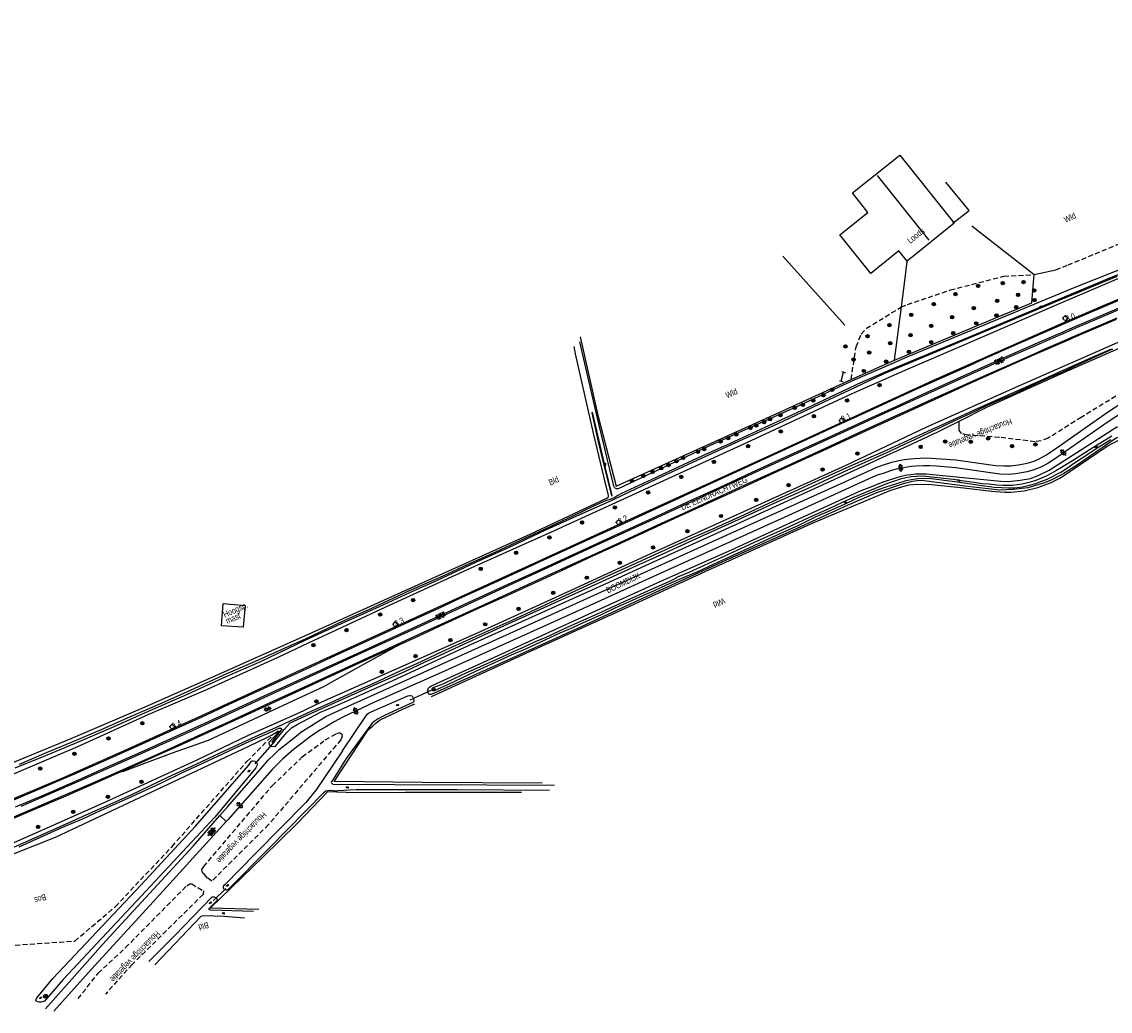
# Model space of a CAD drawing. Header units: metres. Extents: x 74699 to 149952, y 394498 to 789673.
# Tile 8 of 22: x 76304 to 76748, y 394700 to 395103. Entities that reach past the tile are written whole.
import ezdxf

# ---------------------------------------------------------------- set-up
doc = ezdxf.new("R2010")
doc.units = ezdxf.units.M
doc.linetypes.add('Houtwal', pattern=[3, 2, -1])
doc.layers.get('0').update_dxf_attribs({"linetype": 'CONTINUOUS'})
for name, color, linetype in [('4401', 7, 'CONTINUOUS'), ('4411', 7, 'CONTINUOUS'), ('4503', 1, 'CONTINUOUS'), ('4504', 7, 'CONTINUOUS'), ('4601', 172, 'CONTINUOUS'), ('B-AF-HOUT-GD', 74, 'Houtwal'), ('B-AF-RAST-GD', 47, 'Raster'), ('B-AS-HECT-GD', 9, 'CONTINUOUS'), ('B-BP-BOOM-GD', 74, 'CONTINUOUS'), ('B-BW-INFO-GD', 8, 'CONTINUOUS'), ('B-GB-BOUW-GD', 242, 'CONTINUOUS'), ('B-GB-NOKL-GD', 242, 'CONTINUOUS'), ('B-KL-ELEC-GD', 8, 'CONTINUOUS'), ('B-MK-ASSTRP-GD', 121, 'CONTINUOUS'), ('B-MK-STRP-GD', 121, 'CONTINUOUS'), ('B-TE-OND-GD', 8, 'CONTINUOUS'), ('B-TR-SLOO-GD', 142, 'CONTINUOUS'), ('B-VH-HALT-GD', 13, 'CONTINUOUS'), ('B-VH-HFDR-GD', 13, 'CONTINUOUS'), ('B-VH-MATE-GD', 13, 'CONTINUOUS'), ('B-VH-PARW-GD', 13, 'CONTINUOUS'), ('B-WT-HDUIK-GD', 134, 'CONTINUOUS'), ('B-WT-WLIJN-GD', 134, 'CONTINUOUS'), ('L-AR-BLOCKS-GD', 8, 'CONTINUOUS'), ('L-AR-SYMB-GD', 8, 'CONTINUOUS')]:
    doc.layers.add(name, color=color, linetype=linetype)
doc.linetypes.add('Raster', pattern='A,4,-1,[1,dgnlstyle.shx,S=0.004,R=0,X=0,Y=0],-1', length=6)

# ---------------------------------------------------------------- blocks, each defined once
blk = doc.blocks.new('WATER', base_point=(74757.21488, 394499.617761))
at = {"layer": '4601'}
for points in [[(74756.71488, 394499.767761, 0), (74756.77738, 394499.830261, 0), (74756.90238, 394499.892761, 0), (74757.02738, 394499.892761, 0), (74757.15238, 394499.830261, 0), (74757.21488, 394499.767761, 0), (74757.27738, 394499.705261, 0), (74757.40238, 394499.642761, 0), (74757.52738, 394499.642761, 0), (74757.65238, 394499.705261, 0), (74757.71488, 394499.767761, 0)], [(74756.71488, 394499.467761, 0), (74756.77738, 394499.530261, 0), (74756.90238, 394499.592761, 0), (74757.02738, 394499.592761, 0), (74757.15238, 394499.530261, 0), (74757.21488, 394499.467761, 0), (74757.27738, 394499.405261, 0), (74757.40238, 394499.342761, 0), (74757.52738, 394499.342761, 0), (74757.65238, 394499.405261, 0), (74757.71488, 394499.467761, 0)]]:
    blk.add_polyline3d(points, dxfattribs=at)
blk = doc.blocks.new('2901')
for radius in [0.27, 0.18, 0.09]:
    blk.add_circle((0, 0), radius)
blk = doc.blocks.new('4408')
at = {"flags": 128}
for points in [[(-2.16, 0.02), (-1.62, 0.28), (-1.62, -0.26)], [(-1.44, 0.73), (-0.9, 0.99), (-0.9, 0.46)], [(-1.43, 0.02), (-0.9, 0.27), (-0.91, -0.26)], [(-0.72, 0.72), (-0.19, 0.99), (-0.19, 0.46)], [(-0.72, 0.02), (-0.18, 0.28), (-0.18, -0.25)], [(-0.01, 0.72), (0.53, 0.99), (0.53, 0.47)], [(-0.01, 0.01), (0.53, 0.28), (0.53, -0.26)], [(0.7, 0.72), (1.24, 0.99), (1.24, 0.46)], [(0.7, 0.01), (1.23, 0.28), (1.24, -0.25)], [(1.42, 0.01), (1.95, 0.27), (1.96, -0.26)], [(-1.44, -0.71), (-0.9, -0.43), (-0.91, -0.98)], [(-0.72, -0.7), (-0.19, -0.43), (-0.18, -0.97)], [(-0.01, -0.7), (0.53, -0.43), (0.53, -0.97)], [(0.7, -0.7), (1.24, -0.43), (1.24, -0.96)]]:
    blk.add_lwpolyline(points, close=True, dxfattribs=at)
blk = doc.blocks.new('GV6', base_point=(74757.21488, 394499.617761))
at = {"layer": '4411'}
for points in [[(74757.21488, 394499.586511, 0), (74757.37113, 394499.711511, 0)], [(74757.21488, 394499.649011, 0), (74757.37113, 394499.524011, 0)], [(74757.27738, 394499.524011, 0), (74757.52738, 394499.711511, 0)], [(74757.27738, 394499.711511, 0), (74757.52738, 394499.524011, 0)], [(74757.43363, 394499.711511, 0), (74757.58988, 394499.586511, 0)], [(74757.43363, 394499.524011, 0), (74757.58988, 394499.649011, 0)]]:
    blk.add_polyline3d(points, dxfattribs=at)
blk = doc.blocks.new('2202')
for p, q in [((-0.35, 0), (-0.5, 0)), ((0, 0.35), (0, 0.5)), ((0.35, 0), (0.5, 0)), ((0, -0.35), (0, -0.5))]:
    blk.add_line(p, q)
blk.add_circle((0, 0), 0.35)
blk = doc.blocks.new('GV4', base_point=(74757.21488, 394499.617761))
at = {"layer": '4401'}
for points in [[(74757.21488, 394499.649011, 0), (74757.30863, 394499.711511, 0)], [(74757.21488, 394499.555261, 0), (74757.46488, 394499.711511, 0)], [(74757.21488, 394499.711511, 0), (74757.52738, 394499.524011, 0)], [(74757.21488, 394499.617761, 0), (74757.37113, 394499.524011, 0)], [(74757.27738, 394499.524011, 0), (74757.58988, 394499.711511, 0)], [(74757.33988, 394499.711511, 0), (74757.58988, 394499.555261, 0)], [(74757.43363, 394499.524011, 0), (74757.58988, 394499.617761, 0)], [(74757.49613, 394499.711511, 0), (74757.58988, 394499.649011, 0)]]:
    blk.add_polyline3d(points, dxfattribs=at)
blk = doc.blocks.new('2303')
for p, q in [((0.75, 0), (0.75, 0.3)), ((-0.75, 0), (0.75, 0)), ((0.75, 0), (0.75, -0.3))]:
    blk.add_line(p, q)
at = {"flags": 128}
blk.add_lwpolyline([(-0.75, 0.3), (-0.75, 0), (-0.75, -0.3)], dxfattribs=at)
blk = doc.blocks.new('2201')
at = {"flags": 128}
for points in [[(-0.35, 0), (-0.35, 0), (-0.5, 0)], [(0, 0.35), (0, 0.35), (0, 0.5)], [(0.35, 0), (0.35, 0), (0.5, 0)], [(0, -0.35), (0, -0.35), (0, -0.5)]]:
    blk.add_lwpolyline(points, dxfattribs=at)
at = {"linetype": 'Continuous'}
blk.add_circle((0, 0), 0.35, dxfattribs=at)

msp = doc.modelspace()

# ---------------------------------------------------------------- linework, layer by layer
at = {"layer": 'B-AF-HOUT-GD'}
for points in [[(76725.51828, 395002.358072), (76730.505996, 395004.296994), (76752.882698, 395013.54242), (76782.492795, 395024.309626), (76803.650581, 395032.28212), (76830.368736, 395041.564799), (76848.314205, 395048.861897), (76883.315915, 395069.668761), (76897.897073, 395080.032891), (76918.292293, 395094.115606), (76932.583996, 395103.394932)], [(76642.102439, 394957.69455), (76644.207411, 394970.998114), (76646.222421, 394976.14125), (76648.375266, 394978.519103), (76662.592837, 394987.175933), (76665.054136, 394988.222367), (76682.584607, 394994.115776), (76704.379418, 394999.726436), (76716.632542, 395000.37189)], [(76752.530305, 394952.36484), (76735.873668, 394942.206243), (76722.398624, 394933.719251), (76719.50661, 394932.636173), (76717.094082, 394932.285801), (76702.519291, 394934.036839), (76689.517782, 394935.009069), (76687.128401, 394935.583045), (76686.106709, 394937.010599), (76686.129095, 394938.751236), (76686.171152, 394940.668784)], [(76187.86991, 394719.389661), (76325.895139, 394728.838226), (76342.425742, 394742.844945), (76365.502798, 394767.373001), (76396.008827, 394801.979086), (76406.249155, 394812.323963)], [(76327.243694, 394705.353996), (76335.424059, 394715.723714), (76346.555971, 394726.139998), (76371.544473, 394751.37586), (76372.701549, 394752.114957), (76373.510309, 394752.154445), (76378.339403, 394749.222642), (76378.153511, 394747.818953), (76349.261649, 394719.264602), (76338.349157, 394707.228934)]]:
    msp.add_lwpolyline(points, dxfattribs=at)
msp.add_lwpolyline([(76432.685055, 394813.415727), (76433.488973, 394813.716358), (76434.028023, 394813.657126), (76434.618481, 394813.152349), (76434.870683, 394812.26871), (76434.288048, 394810.870609), (76404.813551, 394776.267504), (76381.681361, 394753.221741), (76380.001627, 394754.504359), (76378.863551, 394755.735194), (76378.065222, 394756.467587), (76377.734788, 394757.097906), (76377.704986, 394758.041522), (76378.405713, 394759.137875), (76406.383388, 394792.193866), (76418.585204, 394803.843221), (76427.953192, 394810.837826)], close=True, dxfattribs=at)
at = {"layer": 'B-AF-RAST-GD'}
for points in [[(76683.565103, 395021.353981), (76690.271371, 395026.445708), (76680.710786, 395038.059673)], [(76691.352078, 395020.255393), (76716.632542, 395000.37189)], [(76614.273959, 395007.902703), (76639.636108, 394979.711196)], [(76663.69366, 394995.632714), (76664.991924, 395005.653373)], [(76716.632542, 395000.37189), (76725.51828, 395002.358072)], [(76531.800502, 394974.953628), (76538.96945, 394943.046144), (76546.446481, 394914.141989), (76568.051674, 394923.943973), (76613.306128, 394944.393581), (76642.102439, 394957.69455), (76659.817495, 394965.479097), (76693.883932, 394979.798025), (76715.732619, 394988.90609), (76716.632542, 395000.37189)], [(76659.817495, 394965.479097), (76662.592837, 394987.175933), (76663.69366, 394995.632714)], [(76674.935841, 394914.830795), (76688.10437, 394913.446477), (76699.298867, 394912.125117), (76704.809689, 394911.669141), (76707.332083, 394911.752588), (76712.678247, 394912.287167), (76718.155914, 394913.633859), (76723.600426, 394915.599322), (76727.429652, 394917.575589), (76746.448004, 394930.41741), (76751.589277, 394933.144322), (76752.308631, 394933.254963), (76768.648499, 394928.966036), (76782.818386, 394925.29141), (76802.303889, 394922.05078), (76813.850054, 394920.929095)], [(76471.163952, 394828.43796), (76508.527496, 394845.547101), (76547.188186, 394863.095453), (76584.168398, 394880.128226), (76626.992845, 394899.336195), (76658.327007, 394912.518507), (76662.745201, 394913.869297), (76665.612557, 394914.761877), (76669.270792, 394915.049097), (76674.935841, 394914.830795)], [(76516.308882, 394793.160206), (76467.48709, 394793.383351), (76431.542881, 394793.819582), (76445.467272, 394814.841395), (76447.246843, 394816.498032), (76448.661708, 394817.669636), (76450.342186, 394818.93698), (76459.751152, 394823.434523), (76464.43645, 394825.478217)], [(76436.376818, 394789.415917), (76428.83236, 394789.686745), (76416.522511, 394776.776007), (76402.446874, 394762.977159), (76381.149762, 394742.343893), (76400.832706, 394741.864449)], [(76436.376818, 394789.415917), (76460.477956, 394789.447209), (76507.880785, 394789.519852)]]:
    msp.add_lwpolyline(points, dxfattribs=at)
at = {"layer": 'B-GB-BOUW-GD'}
msp.add_lwpolyline([(76661.945381, 395049.103668), (76684.073978, 395021.381548), (76664.934182, 395005.860126), (76661.559441, 395010.0101), (76650.19358, 395000.826886), (76637.562611, 395016.583747), (76648.943373, 395025.701022), (76642.646887, 395033.644086)], close=True, dxfattribs=at)
at = {"layer": 'B-GB-NOKL-GD'}
msp.add_lwpolyline([(76673.96503, 395014.340004), (76652.834811, 395040.736294)], dxfattribs=at)
at = {"layer": 'B-KL-ELEC-GD'}
msp.add_lwpolyline([(76395.306983, 394865.595868), (76394.539945, 394856.683856), (76385.655128, 394857.31194), (76386.381932, 394866.358063)], close=True, dxfattribs=at)
at = {"layer": 'B-MK-ASSTRP-GD'}
for points in [[(76301.703052, 394783.461327), (76313.123069, 394788.326429), (76325.853979, 394793.869132), (76338.032932, 394799.213147), (76353.016818, 394805.880491), (76381.791677, 394818.937688), (76401.596585, 394828.019818), (76421.4709, 394837.145937), (76439.412986, 394845.361269), (76461.903408, 394855.676614), (76480.789581, 394864.328091), (76502.440403, 394874.251641), (76516.769177, 394880.803884), (76533.974912, 394888.699205), (76544.586597, 394893.578278), (76562.685269, 394901.867538), (76575.4972, 394907.764517), (76588.746077, 394913.82842), (76601.877373, 394919.856391), (76611.878248, 394924.443164), (76627.419889, 394931.591017), (76650.631062, 394942.207661), (76660.161217, 394946.549289), (76671.381113, 394951.67458), (76689.621487, 394959.912685), (76703.254105, 394965.991282), (76718.086007, 394972.538662), (76727.579267, 394976.700319), (76731.186411, 394978.2565), (76734.401388, 394979.643494), (76742.075366, 394982.924629), (76751.332004, 394986.877475)], [(76754.180739, 394987.375891), (76746.648786, 394984.162727), (76733.2832, 394978.436566), (76731.449452, 394977.639091), (76718.991998, 394972.221491), (76706.776807, 394966.838736), (76691.061355, 394959.807985), (76673.293159, 394951.799976), (76655.857146, 394943.873574), (76639.015029, 394936.176547), (76623.323516, 394928.99508), (76608.081105, 394921.987869), (76592.109503, 394914.671071), (76577.075463, 394907.758594), (76561.548797, 394900.627333), (76538.183915, 394889.934447), (76520.24515, 394881.688644), (76499.193892, 394872.05876), (76478.875234, 394862.74888), (76455.503995, 394852.027553), (76436.585259, 394843.370646), (76416.197228, 394833.997365), (76394.296501, 394823.949445), (76373.670433, 394814.509292), (76353.755212, 394805.500213), (76326.725381, 394793.496533), (76303.90612, 394783.674399)]]:
    msp.add_lwpolyline(points, dxfattribs=at)
at = {"layer": 'B-MK-STRP-GD'}
for points in [[(76288.893674, 394781.242529), (76311.209865, 394790.693104), (76325.526777, 394796.853024), (76337.930925, 394802.315398), (76349.439057, 394807.438674), (76364.490718, 394814.209915), (76377.743534, 394820.229556), (76388.790854, 394825.319098), (76399.798746, 394830.388156), (76410.724186, 394835.419809), (76421.728041, 394840.460051), (76432.209643, 394845.271344), (76443.86355, 394850.618889), (76453.466585, 394855.00823), (76463.671847, 394859.658322), (76475.374153, 394865.016352), (76482.521377, 394868.345293), (76492.142734, 394872.716887), (76504.329727, 394878.310205), (76515.487576, 394883.438363), (76526.448942, 394888.476349), (76537.515565, 394893.52888), (76548.014107, 394898.326817), (76559.141361, 394903.43519), (76570.395601, 394908.627561), (76584.632745, 394915.136798), (76597.076889, 394920.851777), (76612.107437, 394927.71272), (76625.736165, 394933.987895), (76639.627688, 394940.353494), (76643.238519, 394942.0074), (76653.242807, 394946.589766), (76667.196625, 394952.968246), (76678.461902, 394958.032899), (76690.065909, 394963.266229), (76694.753354, 394965.367174), (76701.017212, 394968.174678), (76712.253073, 394973.135817), (76722.790221, 394977.764552), (76730.053496, 394980.915685), (76736.189259, 394983.577652), (76747.35643, 394988.351269), (76758.315999, 394992.965594)], [(76750.300715, 394982.565057), (76744.66625, 394980.145906), (76739.253473, 394977.838319), (76733.508892, 394975.359932), (76732.589407, 394974.963382), (76727.988905, 394972.979301), (76722.270853, 394970.477655), (76713.780269, 394966.793871), (76705.5677, 394963.125345), (76697.076752, 394959.34053), (76688.988109, 394955.734146), (76675.068388, 394949.443683), (76666.976111, 394945.786057), (76658.351421, 394941.814449), (76645.877022, 394936.159936), (76635.391257, 394931.335063), (76622.945203, 394925.614408), (76611.940993, 394920.577709), (76596.907817, 394913.69457), (76585.520865, 394908.445889), (76573.829823, 394903.062156), (76564.758383, 394898.901552), (76553.386472, 394893.684852), (76540.753551, 394887.886957), (76530.567453, 394883.218581), (76518.625795, 394877.790248), (76503.464336, 394870.847301), (76491.172035, 394865.194898), (76480.684474, 394860.413666), (76469.33476, 394855.194338), (76455.436315, 394848.827307), (76437.354669, 394840.531847), (76420.54572, 394832.799331), (76405.123363, 394825.706314), (76387.284019, 394817.49689), (76376.128966, 394812.432147), (76360.199559, 394805.166746), (76343.022697, 394797.51151), (76331.876763, 394792.592501), (76315.242151, 394785.378465), (76298.526487, 394778.246764)]]:
    msp.add_lwpolyline(points, dxfattribs=at)
at = {"layer": 'B-TR-SLOO-GD'}
for points in [[(76774.683842, 395011.566526), (76732.60259, 394994.903302), (76663.829261, 394966.294563), (76659.669974, 394964.489287), (76642.634966, 394957.095331), (76621.129983, 394947.003147), (76584.396385, 394930.58691), (76547.197872, 394913.120142), (76546.652862, 394913.067615), (76546.502607, 394913.13363)], [(76294.804983, 394794.314301), (76327.197128, 394808.134755), (76355.843865, 394821.09355), (76379.978158, 394831.509834), (76408.682637, 394844.454101), (76421.127342, 394850.292748), (76454.323404, 394865.796289), (76487.359651, 394880.830443), (76521.338769, 394896.112329), (76549.57945, 394909.032008), (76556.380712, 394912.143743), (76597.654321, 394931.038043), (76638.74905, 394950.153909), (76642.351472, 394951.829633), (76644.74126, 394952.884137), (76665.304103, 394961.95758), (76687.539988, 394971.541634), (76725.99765, 394988.222367), (76764.91315, 395004.710502)], [(76757.629835, 395003.006926), (76746.364185, 394998.488522), (76731.496924, 394992.262444), (76704.115667, 394980.781844), (76691.107326, 394975.262454), (76659.177118, 394962.010106), (76644.769558, 394955.676368), (76643.617796, 394955.130321), (76636.219644, 394951.62288), (76623.614752, 394945.672846), (76607.047641, 394938.12429), (76592.814797, 394931.538349), (76581.555479, 394926.489463), (76569.684096, 394920.897803), (76560.994857, 394916.877097), (76548.648872, 394911.157659), (76547.140502, 394910.410365), (76545.856395, 394909.573293), (76544.601717, 394908.945209), (76542.140045, 394908.216169), (76537.529253, 394906.111008), (76528.746509, 394901.899195), (76518.253856, 394897.02279), (76509.457701, 394892.932048), (76497.28755, 394887.248373), (76485.940688, 394882.217741), (76475.558676, 394877.381569), (76462.163278, 394871.480709), (76447.02407, 394864.490202), (76434.025787, 394858.581519), (76419.94568, 394852.006754), (76411.152877, 394847.995362), (76399.349668, 394842.661863), (76387.438797, 394837.533256), (76372.846462, 394830.855673), (76362.348967, 394826.180434), (76348.474123, 394820.127582), (76336.968936, 394815.024307), (76324.391611, 394809.661752), (76314.290114, 394805.473408), (76303.218551, 394800.742289)], [(76301.563032, 394799.347168), (76314.096772, 394804.458266), (76328.364261, 394810.369929), (76341.875516, 394816.24881), (76354.696103, 394821.976816), (76371.832811, 394829.408398), (76386.312269, 394836.018926), (76401.891806, 394842.914066), (76419.776179, 394851.387238), (76434.555151, 394858.188873), (76450.022929, 394865.17193), (76464.166739, 394871.646857), (76473.371931, 394875.749892), (76489.198827, 394883.149064), (76503.58031, 394889.636284), (76518.109687, 394896.577245), (76532.880836, 394903.220555), (76544.789471, 394908.494076), (76548.97111, 394910.483009), (76562.760272, 394917.0425), (76581.227281, 394925.595394), (76598.092043, 394933.325744), (76612.419509, 394939.755222), (76627.040156, 394946.622795), (76635.162034, 394950.367084), (76643.916082, 394954.533947), (76655.528569, 394960.061407), (76697.362834, 394977.591133), (76725.868755, 394989.54708), (76735.204333, 394993.380031), (76750.530922, 394999.740219)], [(76781.099164, 394986.147752), (76745.921993, 394970.592803), (76709.077754, 394954.32297), (76672.549048, 394938.042334), (76640.018322, 394922.614044), (76568.350443, 394890.150374), (76560.197645, 394886.431417), (76521.400981, 394868.733308), (76490.989574, 394854.846543), (76455.852054, 394839.237868), (76426.4519, 394826.177826), (76416.775458, 394821.558466), (76396.457352, 394812.547734), (76375.654214, 394802.458903), (76337.509849, 394784.958979), (76287.767165, 394762.933945)], [(76290.259757, 394760.122469), (76318.096243, 394771.168327), (76366.203177, 394793.823423), (76396.83402, 394808.248468), (76403.828805, 394811.678061), (76406.008297, 394812.762593), (76408.936656, 394814.528277), (76409.072759, 394814.031778), (76404.930193, 394809.709426), (76405.094684, 394808.86336), (76406.077052, 394808.190986), (76407.163124, 394808.136128), (76407.672339, 394808.280414), (76412.127413, 394813.641107), (76414.198675, 394815.745523), (76416.453221, 394816.999456), (76426.027589, 394822.064361), (76433.516913, 394825.248739), (76455.455892, 394834.9222), (76485.949629, 394849.071598), (76543.899127, 394875.229469), (76561.591648, 394883.277214), (76589.24038, 394895.853421), (76651.270365, 394924.208855), (76652.346053, 394924.700579), (76664.920398, 394930.510542), (76677.495115, 394936.320877), (76686.171152, 394940.668784), (76697.432869, 394946.312478), (76729.073622, 394960.616475), (76760.90511, 394974.673858)], [(76543.243707, 394910.369668), (76541.534313, 394917.579687), (76537.245759, 394935.781455), (76529.871919, 394968.144169), (76529.27103, 394971.058464)], [(76546.502607, 394913.13363), (76545.986407, 394913.360423), (76545.698815, 394913.680425), (76545.419046, 394914.19526), (76538.641252, 394942.377454), (76531.678685, 394973.010889)], [(76747.992882, 394970.025069), (76737.239086, 394965.188152), (76728.65937, 394961.434549), (76720.61237, 394957.806861), (76716.897884, 394956.12005), (76708.119237, 394952.14144), (76700.148978, 394948.64749), (76692.204052, 394945.068231), (76683.439189, 394941.050878), (76674.696677, 394937.157205), (76663.488769, 394931.974208), (76656.377562, 394928.699678), (76641.438776, 394922.122678), (76626.121872, 394915.214872), (76612.062254, 394908.748513), (76600.890108, 394903.559184), (76598.241054, 394902.345484), (76586.590954, 394897.050357), (76578.787216, 394893.612659), (76569.240414, 394889.516702), (76560.602956, 394885.531014), (76556.794592, 394883.773795), (76542.658978, 394877.32867), (76529.554152, 394871.397635), (76515.564942, 394864.855653), (76503.942036, 394859.498313), (76488.039889, 394852.411693), (76475.390293, 394846.614024), (76465.073102, 394841.725698), (76458.349698, 394838.757387), (76447.354876, 394833.679816), (76438.844078, 394829.927704), (76429.803916, 394825.729301), (76421.803482, 394822.223431), (76413.227492, 394818.278721), (76408.893861, 394816.239124), (76399.586969, 394812.123796), (76387.334489, 394806.485569), (76375.184827, 394800.697586), (76363.60588, 394795.413261), (76348.763951, 394788.247293), (76335.503407, 394782.444408), (76319.585987, 394775.184563), (76305.76963, 394769.091478), (76276.972019, 394756.514898)], [(76303.215571, 394767.229205), (76309.267678, 394769.911414), (76321.621113, 394775.453156), (76329.450556, 394778.773507), (76336.425789, 394782.01451), (76349.128284, 394787.729105), (76360.921436, 394793.206027), (76369.778313, 394797.434231), (76376.052075, 394800.339585), (76386.19157, 394805.084115), (76392.197855, 394807.929864), (76398.487636, 394810.770398), (76406.616219, 394814.373499), (76408.444964, 394815.328291), (76409.16767, 394815.520888), (76409.983509, 394815.599492), (76410.213732, 394815.291038), (76410.02635, 394814.89653), (76406.222828, 394810.008576), (76406.721272, 394809.481075), (76411.165171, 394815.056345), (76412.53347, 394816.464132), (76413.595178, 394817.707261), (76419.547447, 394820.493778), (76435.865708, 394827.791622), (76446.69997, 394832.687399), (76460.388177, 394838.711193), (76468.299576, 394842.404818), (76474.688821, 394845.365679), (76488.162451, 394851.515016), (76503.940173, 394858.761451), (76515.621939, 394864.022678), (76526.956879, 394869.189283), (76539.133736, 394874.712399), (76554.884263, 394881.835899), (76560.927802, 394884.561694), (76568.140336, 394887.81499), (76580.908396, 394893.614149), (76596.196988, 394900.648242), (76610.851162, 394907.176441), (76625.524708, 394913.74748), (76640.494787, 394920.655659), (76652.702563, 394926.166108), (76658.166074, 394928.56594), (76662.144684, 394930.444977), (76668.057092, 394933.243415), (76674.27721, 394936.210608), (76679.25606, 394938.492721), (76684.361571, 394940.98196), (76690.672585, 394943.785241), (76697.360599, 394946.999422), (76703.866818, 394949.874601), (76707.623401, 394951.43289), (76713.658371, 394954.231328), (76722.774529, 394958.380929), (76728.052148, 394960.665277), (76733.739921, 394963.300547), (76741.880425, 394966.971821), (76748.753213, 394970.099574)], [(76689.114296, 394917.581549), (76703.125485, 394916.168919), (76706.106463, 394916.078395), (76711.030924, 394916.580564), (76715.178662, 394917.290604), (76718.114563, 394918.435758), (76722.863563, 394920.737243), (76734.077805, 394927.877507), (76750.390479, 394938.290811), (76752.303043, 394938.081822), (76762.85083, 394934.639654), (76775.453114, 394931.250384), (76799.126589, 394926.147109), (76808.420071, 394925.058952), (76816.5304, 394924.304581)], [(76816.315451, 394921.219668), (76793.034994, 394923.814332), (76768.611618, 394929.283431), (76753.043258, 394934.10731), (76751.991981, 394934.197834), (76751.020425, 394934.166914), (76750.098416, 394933.770916), (76734.344536, 394922.862148), (76728.822165, 394919.352925), (76724.094772, 394916.833884), (76720.943921, 394915.566167), (76714.12217, 394913.488573), (76708.188155, 394912.818766), (76702.746996, 394912.549427), (76688.499623, 394914.128205)], [(76688.499623, 394914.128205), (76672.918596, 394916.18233), (76670.728126, 394916.436768), (76669.077449, 394916.321656), (76667.093732, 394916.101864), (76663.274192, 394915.176129), (76652.525985, 394911.520502), (76640.587174, 394906.276038), (76616.746061, 394895.481637), (76590.97264, 394883.857614), (76560.925939, 394870.173505), (76532.189422, 394856.919294), (76498.910286, 394841.736501), (76472.01369, 394829.663208), (76470.970981, 394829.323834), (76470.402502, 394829.253799), (76469.978564, 394829.541764), (76469.847434, 394830.047285), (76469.753929, 394831.016606), (76469.793045, 394831.399938), (76470.021032, 394831.921851), (76470.354446, 394832.282087), (76470.875614, 394832.6684), (76471.717157, 394833.135179), (76499.836766, 394845.8224), (76535.458737, 394862.139171), (76564.647504, 394875.41089), (76593.352728, 394888.285866), (76617.570841, 394899.411818), (76646.191874, 394912.402278), (76650.531837, 394914.071208), (76654.534289, 394915.680161), (76657.705256, 394916.79365), (76659.956076, 394917.475378), (76662.525036, 394918.245769), (76664.88389, 394918.7498), (76666.402691, 394918.917438), (76668.347293, 394919.159955), (76672.668629, 394919.140956), (76689.114296, 394917.581549)], [(76294.310637, 394799.004814), (76324.389004, 394811.385071), (76355.453827, 394824.602029), (76384.340473, 394837.442359), (76419.919976, 394853.277823), (76463.244729, 394872.877321), (76511.340835, 394894.663936), (76542.662703, 394909.222743), (76543.158167, 394909.627682), (76543.315002, 394909.931293), (76543.243707, 394910.369668)], [(76434.95562, 394806.320911), (76444.693901, 394820.841721), (76445.045941, 394821.201211), (76445.567482, 394821.653089), (76446.594544, 394822.197354), (76461.516567, 394828.688672), (76462.25641, 394828.897288), (76462.712758, 394828.92113), (76463.316255, 394828.682339), (76463.796817, 394827.951437), (76464.055725, 394827.136344), (76463.996493, 394826.387933), (76463.606828, 394826.019874), (76452.613496, 394820.9993), (76450.954252, 394820.165208), (76449.533798, 394819.343781), (76447.894298, 394818.30219), (76446.902253, 394817.456177), (76436.446109, 394803.149944), (76430.952423, 394794.52925), (76430.418589, 394793.784192), (76430.319496, 394793.496972), (76430.403688, 394793.239182), (76431.072377, 394792.709446), (76456.159972, 394792.632705), (76493.747034, 394792.455008), (76521.276184, 394792.28439)], [(76434.95562, 394806.320911), (76424.265527, 394790.439999), (76420.001187, 394785.325175), (76399.499052, 394764.487391), (76387.112089, 394751.89144), (76386.649781, 394751.468619), (76386.369266, 394751.103168), (76386.329033, 394750.79695), (76386.374854, 394750.409892), (76386.712365, 394750.025815), (76387.061053, 394749.836942), (76387.397074, 394749.737477), (76387.832188, 394749.712518), (76388.458409, 394750.007561), (76405.133553, 394766.635394), (76427.475237, 394789.509049), (76428.212099, 394790.06896), (76429.470502, 394790.353572), (76432.986059, 394790.065235)], [(76519.233607, 394790.218717), (76481.687152, 394790.415785), (76440.475755, 394790.442607), (76432.986059, 394790.065235)], [(76398.693644, 394740.892148), (76381.280892, 394741.385376), (76380.89905, 394741.551524), (76380.666964, 394741.692713), (76380.506032, 394741.894251), (76383.789503, 394745.213112), (76384.094976, 394745.50592), (76383.983218, 394745.775258), (76383.621492, 394746.202922), (76383.307078, 394746.414891), (76382.761322, 394746.692052), (76381.842666, 394746.698758), (76381.764435, 394746.678269), (76366.585739, 394731.139338), (76356.065892, 394720.499909)], [(76358.491429, 394719.16551), (76377.310478, 394738.929665), (76377.721005, 394739.120772), (76378.270858, 394739.221355), (76386.712738, 394738.927057), (76395.039134, 394738.325423)]]:
    msp.add_lwpolyline(points, dxfattribs=at)
for points in [[(76539.102, 394932.19), (76541.88, 394920.612), (76544.539, 394910.274), (76544.752, 394910.315), (76542.03, 394921.548), (76536.845, 394944.311), (76536.484, 394944.088)], [(76396.591463, 394800.306058), (76397.843533, 394802.076688), (76398.130753, 394802.216387), (76398.524516, 394802.284932), (76399.185382, 394802.145234), (76399.542638, 394801.87813), (76399.910696, 394801.615497), (76400.023945, 394801.362178), (76400.274285, 394800.824246), (76400.193073, 394800.486362), (76399.612301, 394799.447751), (76382.997133, 394779.28499), (76354.858526, 394749.152979), (76321.205743, 394713.093286), (76313.556605, 394704.293033), (76312.069096, 394703.858292), (76311.403759, 394703.889584), (76310.794674, 394704.032635), (76310.215392, 394704.28819), (76310.045891, 394704.614526), (76310.145356, 394705.003073), (76310.374834, 394705.642333), (76317.000263, 394713.501578), (76352.751874, 394751.53791), (76375.036561, 394775.618186)]]:
    msp.add_lwpolyline(points, close=True, dxfattribs=at)
at = {"layer": 'B-VH-HALT-GD'}
msp.add_lwpolyline([(76458.258768, 394849.605822), (76452.821935, 394846.633894), (76441.070249, 394840.210087), (76432.53033, 394835.361313), (76427.26354, 394832.428713), (76414.531034, 394826.507981), (76398.518963, 394819.07027), (76380.204556, 394810.594536), (76365.186479, 394805.175037), (76354.275982, 394801.103274), (76345.289749, 394797.764291), (76345.110885, 394798.011633)], dxfattribs=at)
at = {"layer": 'B-VH-HFDR-GD'}
for points in [[(76752.081439, 394990.760256), (76729.880882, 394981.320845), (76705.968282, 394970.732789), (76675.504053, 394957.196475), (76643.049601, 394942.350208), (76635.583605, 394938.934893), (76610.859182, 394927.532161), (76581.3983, 394914.099558), (76555.483671, 394902.202462), (76514.412373, 394883.374808), (76474.84974, 394865.286588), (76446.083714, 394852.067567), (76417.568358, 394838.995448), (76377.452676, 394820.543469), (76347.810488, 394807.093021), (76320.846968, 394795.223246), (76281.063965, 394778.425368)], [(76297.478957, 394777.400337), (76309.242862, 394782.38365), (76321.390921, 394787.620434), (76337.150743, 394794.475726), (76345.110885, 394798.011633), (76357.173469, 394803.410698), (76368.37608, 394808.445107), (76383.341504, 394815.251501), (76392.573407, 394819.506197), (76407.376554, 394826.320602), (76423.065991, 394833.497247), (76435.288352, 394839.201305), (76446.674104, 394844.351202), (76458.258768, 394849.605822), (76464.924842, 394852.690724), (76474.769043, 394857.247256), (76490.013336, 394864.270723), (76502.261372, 394869.793876), (76519.750548, 394877.813258), (76536.679856, 394885.642667), (76548.274343, 394890.909719), (76559.521576, 394896.096887), (76570.366208, 394901.119975), (76581.669048, 394906.350976), (76593.101259, 394911.503637), (76603.693792, 394916.377595), (76616.096144, 394922.038513), (76633.952375, 394930.208771), (76648.441542, 394936.801875), (76666.606548, 394945.165479), (76689.144531, 394955.395993), (76702.185792, 394961.274825), (76715.917148, 394967.395839), (76731.29606, 394974.128008), (76732.690413, 394974.726301), (76750.176981, 394982.229494)]]:
    msp.add_lwpolyline(points, dxfattribs=at)
at = {"layer": 'B-VH-MATE-GD'}
msp.add_lwpolyline([(76385.009908, 394779.932445), (76387.553536, 394777.468166)], dxfattribs=at)
at = {"layer": 'B-VH-PARW-GD'}
for points in [[(76862.020665, 395001.361838), (76851.08284, 394997.594079), (76845.051968, 394995.152524), (76834.568628, 394990.285432), (76818.344989, 394982.226512), (76794.534796, 394969.576916), (76770.132654, 394955.60745), (76746.849218, 394940.375483), (76724.973195, 394925.177416), (76722.024028, 394923.280151), (76719.900533, 394922.200034), (76718.041469, 394921.394012), (76716.162428, 394920.667132), (76713.888967, 394920.064828), (76711.502918, 394919.571227), (76709.210002, 394919.223285), (76706.189468, 394918.933005), (76702.726134, 394919.022864), (76684.816056, 394921.642861)], [(76428.139456, 394820.273614), (76438.482725, 394825.074023), (76451.534279, 394830.93912), (76486.070328, 394846.539891), (76521.513113, 394862.544483), (76559.27191, 394879.63388), (76592.928045, 394894.930667), (76638.011136, 394915.309122), (76652.340465, 394921.781814), (76654.903092, 394922.69004), (76658.737161, 394923.904112), (76661.557951, 394924.608564), (76663.75997, 394925.017601), (76667.630919, 394925.435579), (76672.852286, 394925.759679), (76684.781038, 394924.927822), (76700.94619, 394922.545871), (76704.293736, 394922.412133), (76707.127565, 394922.4736), (76710.260534, 394922.865501), (76713.774949, 394923.583321), (76716.644074, 394924.390625), (76718.769787, 394925.302259), (76721.693077, 394926.982692), (76726.404079, 394930.191284), (76746.941977, 394944.557494), (76761.698597, 394954.150862)], [(76684.816056, 394921.642861), (76676.88305, 394922.375625), (76674.193763, 394922.484404), (76671.651625, 394922.514206), (76668.496304, 394922.332039), (76666.734987, 394922.161794), (76664.898419, 394921.904376), (76663.516336, 394921.704701), (76662.031063, 394921.457714), (76659.953096, 394920.893332), (76657.735431, 394920.28313), (76655.162745, 394919.392785), (76653.166735, 394918.741605), (76650.791117, 394917.786813), (76647.527763, 394916.403985), (76614.909493, 394901.424593), (76567.383357, 394879.99486), (76523.686074, 394860.100692), (76474.100225, 394837.693816), (76448.027664, 394826.199806), (76435.117297, 394820.088839), (76431.518295, 394818.098789), (76428.404324, 394816.192186)], [(76313.992836, 394701.257667), (76338.602476, 394728.92279), (76374.132433, 394767.492956), (76385.009908, 394779.932445), (76388.273635, 394783.664813), (76402.415209, 394799.837044), (76404.734575, 394802.497274), (76407.258832, 394804.931006), (76409.205296, 394806.804827), (76411.578678, 394808.808288), (76416.193195, 394812.498933), (76417.984687, 394813.893309), (76428.139456, 394820.273614)], [(76428.404324, 394816.192186), (76425.940045, 394814.843258), (76422.4189, 394812.540284), (76414.922499, 394806.852883), (76410.609358, 394803.052714), (76406.274237, 394798.776454), (76388.202854, 394778.183421), (76387.553536, 394777.468166), (76357.83913, 394744.737765), (76332.712047, 394717.410153), (76317.329579, 394700.223899)]]:
    msp.add_lwpolyline(points, dxfattribs=at)
at = {"layer": 'B-WT-HDUIK-GD'}
for points in [[(76470.896476, 394830.87877), (76462.41399, 394826.919532)], [(76399.414488, 394801.020941), (76407.37208, 394810.143432)], [(76387.364664, 394750.197178), (76382.291936, 394745.182565)]]:
    msp.add_lwpolyline(points, dxfattribs=at)
at = {"layer": 'B-WT-WLIJN-GD'}
msp.add_lwpolyline([(76748.269298, 394934.569618), (76744.541028, 394932.231998), (76739.515239, 394929.068109), (76732.338094, 394924.516922), (76727.799946, 394921.739718), (76725.562909, 394920.380732), (76723.664128, 394919.278046), (76721.91883, 394918.417504), (76719.649755, 394917.396402), (76717.316979, 394916.487804), (76715.035238, 394915.745354), (76712.915548, 394915.222323), (76711.7581, 394914.952984), (76709.827283, 394914.689979), (76707.905778, 394914.489931), (76705.787578, 394914.433306), (76704.111942, 394914.505577), (76701.499396, 394914.582318), (76698.227101, 394914.953729), (76695.554578, 394915.183207), (76692.236834, 394915.650731), (76688.191169, 394916.271365), (76683.746153, 394916.873744), (76678.637662, 394917.488417), (76674.898588, 394917.896709), (76671.543219, 394918.215221), (76668.801405, 394918.066582), (76666.629189, 394917.910865), (76664.476716, 394917.549139), (76662.080982, 394916.990718), (76659.751558, 394916.23821), (76657.420271, 394915.406725), (76655.176901, 394914.525694), (76651.934409, 394913.268781), (76647.345968, 394911.313376), (76642.648005, 394909.380695), (76638.460779, 394907.44727), (76632.748418, 394904.774001), (76626.198613, 394901.894352), (76616.920032, 394897.661304), (76602.701717, 394891.192338), (76590.321832, 394885.452411), (76576.042794, 394879.011011), (76571.430885, 394877.035117), (76570.56848, 394876.486754), (76568.15114, 394875.387049), (76560.345539, 394871.8741), (76554.743075, 394869.303277), (76549.608507, 394867.075181), (76544.22956, 394864.567688), (76538.890847, 394862.170464), (76530.711599, 394858.43884), (76526.678228, 394856.719246), (76522.916802, 394854.928127), (76517.797508, 394852.531648), (76513.418429, 394850.692844), (76508.509614, 394848.499393), (76504.500829, 394846.667668), (76499.809571, 394844.503647), (76493.986198, 394841.891473), (76489.490145, 394839.862308), (76485.175141, 394837.953842), (76480.529331, 394835.779762), (76475.805291, 394833.546823), (76471.777134, 394831.935635), (76471.383371, 394831.622338), (76471.26826, 394831.32506), (76471.368842, 394831.053486), (76471.667611, 394830.860144), (76472.014435, 394830.861261), (76472.388827, 394830.951413), (76478.087776, 394833.518138), (76489.247628, 394838.803208), (76497.015604, 394842.293432), (76503.777751, 394845.398834), (76509.567969, 394847.931287), (76515.728854, 394850.682041), (76523.624235, 394854.346982), (76528.818779, 394856.644368), (76533.139744, 394858.572206), (76540.203267, 394861.746153), (76546.301567, 394864.731601), (76551.591107, 394867.077416), (76557.300859, 394869.62924), (76562.052094, 394871.711305), (76566.977673, 394873.994908), (76573.167988, 394876.728153), (76579.658934, 394879.461399), (76586.054512, 394882.446101), (76591.425263, 394884.895107), (76598.79873, 394888.189381), (76608.536639, 394892.766645), (76614.405089, 394895.400798), (76620.840155, 394898.326641), (76627.960675, 394901.792651), (76633.306094, 394904.148897), (76639.40514, 394906.833342), (76645.34139, 394909.652269), (76648.125299, 394910.801148), (76652.88026, 394912.633991), (76656.767973, 394913.995585), (76661.173129, 394915.429822), (76664.617159, 394916.508293), (76667.359346, 394916.982523), (76669.33822, 394917.239568), (76671.94555, 394917.426205), (76674.740263, 394917.234725), (76685.50896, 394915.915227), (76694.629216, 394914.532399), (76700.390005, 394913.810065), (76703.343042, 394913.572392), (76706.199967, 394913.503846), (76708.727577, 394913.466594), (76712.00546, 394913.87116), (76714.832955, 394914.559594), (76717.339703, 394915.245792), (76719.472432, 394916.099256), (76721.969121, 394917.082733), (76723.664873, 394917.797989), (76725.629964, 394918.934202), (76727.526509, 394919.90315), (76730.277636, 394921.579531), (76732.727015, 394923.376611), (76739.332699, 394927.713594), (76742.423945, 394929.800501), (76744.820797, 394931.252247), (76747.93365, 394933.21622)], dxfattribs=at)

# ---------------------------------------------------------------- block references
at = {"layer": 'B-AS-HECT-GD', "xscale": 2.5, "yscale": 2.5, "zscale": 2.5}
for name, p in [('2201', (76729.413369, 394982.564768)), ('2202', (76638.344177, 394940.90969)), ('2202', (76547.466822, 394899.383247)), ('2202', (76456.519835, 394857.836461)), ('2202', (76365.643986, 394816.143757))]:
    msp.add_blockref(name, p, dxfattribs=at)
at = {"layer": 'B-BP-BOOM-GD', "xscale": 2.5, "yscale": 2.5, "zscale": 2.5}
for p in [(76703.888052, 394996.89), (76712.385067, 394997.335917), (76684.61489, 394992.420024), (76693.851003, 394995.767942), (76716.739931, 394993.917963), (76675.778129, 394988.344929), (76701.630899, 394989.70615), (76710.170009, 394992.129824), (76716.843122, 394990.000075), (76666.615033, 394983.980006), (76692.05802, 394986.712879), (76701.348894, 394983.756116), (76709.376895, 394987.121171), (76657.729098, 394979.776016), (76674.784967, 394979.483953), (76683.230945, 394983.011058), (76693.104082, 394980.518839), (76648.827889, 394975.268042), (76666.337126, 394975.743017), (76683.746153, 394976.539856), (76639.80002, 394971.10205), (76658.069962, 394972.391), (76674.777889, 394972.83282), (76643.108823, 394965.761101), (76649.527126, 394968.590087), (76665.663966, 394968.948832), (76656.383895, 394964.925891), (76647.323989, 394961.0989), (76634.37339, 394953.430763), (76653.729998, 394955.350032), (76626.690351, 394949.09527), (76630.818718, 394951.246998), (76640.457162, 394949.091172), (76619.180166, 394946.053571), (76622.478166, 394947.352952), (76606.654623, 394940.202257), (76609.143861, 394941.404781), (76613.36089, 394943.085632), (76626.983159, 394942.65089), (76595.316701, 394935.217446), (76601.138585, 394937.929085), (76603.519791, 394938.82241), (76613.465943, 394936.476967), (76588.967317, 394932.333699), (76592.056327, 394933.766073), (76600.149893, 394930.4189), (76670.463122, 394930.194889), (76680.485049, 394932.32094), (76690.856767, 394932.270587), (76697.97405, 394933.597689), (76707.676352, 394930.521641), (76717.207113, 394931.178754), (76573.71337, 394925.690761), (76579.730459, 394928.208685), (76582.261049, 394929.284176), (76644.667112, 394927.440903), (76564.768203, 394921.466655), (76567.686596, 394922.757468), (76570.950695, 394924.326187), (76586.25307, 394924.081063), (76557.513573, 394918.343744), (76561.232903, 394919.99442), (76572.923981, 394917.935079), (76630.503931, 394920.910096), (76552.856215, 394916.313833), (76616.654047, 394914.584181), (76559.451097, 394911.627045), (76603.495949, 394908.542132), (76545.902961, 394905.479944), (76532.563814, 394899.363017), (76589.128994, 394902.016914), (76575.46612, 394895.809835), (76519.261175, 394893.288931), (76505.654179, 394887.068814), (76561.492928, 394889.198935), (76547.87811, 394882.957956), (76491.265991, 394880.485853), (76534.487926, 394876.884988), (76520.765819, 394870.743102), (76463.693999, 394867.733067), (76506.658145, 394864.141142), (76450.35299, 394861.83407), (76436.621942, 394855.526036), (76493.124165, 394857.871851), (76478.88089, 394851.430824), (76423.12298, 394849.444872), (76464.711004, 394844.933173), (76451.029875, 394838.555848), (76424.296819, 394826.45387), (76353.413858, 394817.554897), (76339.579992, 394811.366817), (76325.742029, 394805.148935), (76311.822854, 394799.105024), (76353.02382, 394793.72198), (76339.369886, 394787.640816), (76325.264074, 394781.488871), (76310.976096, 394775.314948), (76313.808062, 394706.271907), (76314.059891, 394706.475681)]:
    msp.add_blockref('2901', p, dxfattribs=at)
at = {"layer": 'B-BW-INFO-GD', "xscale": 2.5, "yscale": 2.5, "zscale": 2.5, "rotation": 75.46669200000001}
msp.add_blockref('2303', (76638.606065, 394958.765379), dxfattribs=at)
at = {"layer": 'L-AR-BLOCKS-GD', "yscale": 0.8}
for p, rotation in [((76719.527938, 394987.33314), 21.765608), ((76710.805916, 394983.443937), 23.962489), ((76711.128899, 394953.250831), 17.947336), ((76741.944128, 394930.193892), 37.94936799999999), ((76541.956016, 394923.064059), 284.017547), ((76686.110967, 394916.528037), 349.10574), ((76639.708006, 394907.643965), 21.765608), ((76472.26105, 394831.522128), 26.582294), ((76457.41912, 394825.021869), 23.061871), ((76407.566541, 394810.83112), 57.978273), ((76396.87384, 394798.107019), 49.06425799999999), ((76388.158896, 394751.489109), 46.390532), ((76381.150134, 394744.434154), 48.821332), ((76312.028863, 394705.70082), 49.17298400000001)]:
    msp.add_blockref('WATER', p, dxfattribs=dict(at, rotation=rotation))
for p in [(76437.052958, 394791.439122), (76386.453085, 394740.192166)]:
    msp.add_blockref('WATER', p, dxfattribs=at)
at = {"layer": 'L-AR-BLOCKS-GD', "rotation": 228.913165}
msp.add_blockref('4408', (76381.599032, 394773.336074), dxfattribs=at)
at = {"layer": 'L-AR-SYMB-GD'}
for name, p, xscale, yscale, zscale, rotation in [('GV4', (76700.882115, 394964.430055), 10, 11.5, 10, 24.16961300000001), ('GV6', (76727.463179, 394928.982055), 8, 8, 8, 315.944143), ('GV6', (76662.099981, 394923.147878), 8, 8, 8, 275.779704), ('GV4', (76473.213979, 394860.589823), 10, 11.5, 10, 24.247112), ('GV6', (76402.962082, 394822.95098), 8, 8, 8, 17.185179), ('GV6', (76439.593979, 394823.906144), 8, 8, 8, 294.152264), ('GV6', (76391.947888, 394785.172066), 8, 8, 8, 317.151829)]:
    msp.add_blockref(name, p, dxfattribs=dict(at, xscale=xscale, yscale=yscale, zscale=zscale, rotation=rotation))

# ---------------------------------------------------------------- texts
at = {"layer": '4503', "width": 0.68}
for s, rotation, p in [('DE EENDRACHTWEG', 23.467762, (76573.417955, 394904.313183)), ('BOOMDIJK', 25.411779, (76543.069877, 394870.454019))]:
    msp.add_text(s, height=2.5, rotation=rotation, dxfattribs=at).set_placement(p)
at = {"layer": '4504', "width": 0.68}
for s, rotation, p in [('8.0', 20.624589, (76729.974025, 394981.102219)), ('8.1', 25.886743, (76638.788977, 394940.212315)), ('8.2', 26.543341, (76547.934362, 394898.498377)), ('8.3', 27.582372, (76456.874856, 394856.8243)), ('8.4', 25.650296, (76366.052278, 394815.122655))]:
    msp.add_text(s, height=2.5, rotation=rotation, dxfattribs=at).set_placement(p)
at = {"layer": 'B-TE-OND-GD', "width": 0.68}
for s, rotation, p in [('Wld', 25.277724, (76729.55791, 395021.426624)), ('Loods', 37.970015, (76666.205623, 395012.851751)), ('Wld', 24.075498, (76591.660329, 394949.881306)), ('Houtachtige vegetatie', 201.65971, (76707.082861, 394941.862991)), ('Bld', 24.863699, (76519.638547, 394914.359546)), ('Hoogsp.', 24.195269, (76387.048014, 394860.522023)), ('Wld', 204.27447, (76590.089374, 394868.739268)), ('mast', 24.189991, (76388.066136, 394857.98212)), ('Houtachtige vegetatie', 225.823293, (76402.451717, 394781.689292)), ('Bos', 199.819889, (76313.714184, 394748.094251)), ('Bld', 195.708634, (76380.021371, 394736.638239)), ('Houtachtige vegetatie', 225.823293, (76359.126591, 394733.203521))]:
    msp.add_text(s, height=2.5, rotation=rotation, dxfattribs=at).set_placement(p)

doc.saveas('drawing.dxf')
